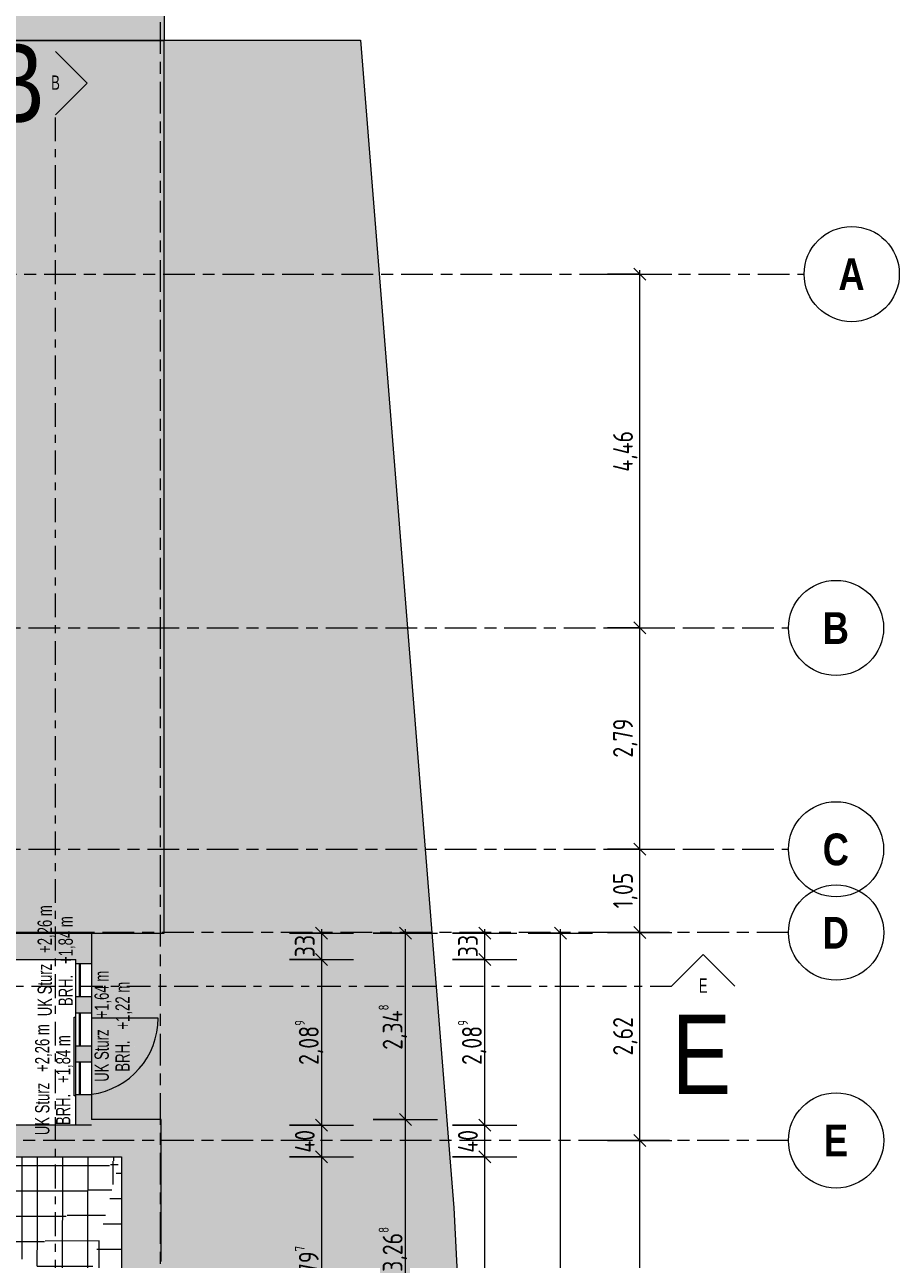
# Model space of a CAD drawing. Header units: metres. Extents: x 2 to 165, y -54 to 869.
# Tile 104 of 106: x 78 to 90, y 14 to 30. Entities that reach past the tile are written whole.
import ezdxf

# ---------------------------------------------------------------- set-up
doc = ezdxf.new("R2010")
doc.units = ezdxf.units.M
doc.linetypes.add('_Rasterlinie_', pattern=[0.75, 0.4, -0.1, 0.15, -0.1])
doc.linetypes.add('_Schnittlinie_', pattern=[0.6, 0.3, -0.1, 0.1, -0.1])
for name, color, linetype, lineweight in [('A_Bem', 7, 'Continuous', 5), ('A_Bem-100', 7, 'Continuous', 5), ('A_Fenster', 45, 'Continuous', 5), ('A_Fenster-Txt', 129, 'Continuous', 5), ('A_Fenster_Glas', 5, 'Continuous', 5), ('A_Fenster_Öffnung', 45, 'Continuous', 5), ('A_Geschossdecken', 7, 'Continuous', 5), ('A_Geschossdecken_Oberflächenschraffur', 7, 'Continuous', 5), ('A_Körper_Form', 7, 'Continuous', 5), ('A_Notizen', 50, 'Continuous', 5), ('A_Raster', 128, 'Continuous', 5), ('A_Symbol-S_A', 172, 'Continuous', 5), ('A_Wand', 244, 'Continuous', 5), ('A_Wand_Schraff', 1, 'Continuous', 5)]:
    doc.layers.add(name, color=color, linetype=linetype, lineweight=lineweight)
doc.styles.add('Arial Narrow', font='ARIALN.TTF', dxfattribs={"width": 0.8, "height": 0.18})
doc.styles.add('Arial Narrow_B', font='txt', dxfattribs={"height": 0.4})
doc.styles.add('Arial_1', font='arial.ttf', dxfattribs={"width": 0.8, "height": 1})
doc.styles.add('ISOCPEUR', font='isocpeur.ttf', dxfattribs={"width": 0.8, "height": 0.25})
doc.dimstyles.new('BLB-Standard_2_5_Aussen', dxfattribs={"dimscale": 0.3048, "dimtxt": 0.248995, "dimasz": 0.492126, "dimexe": 1.32874, "dimexo": 0.0625, "dimgap": 0.032808, "dimtad": 1, "dimdec": 1, "dimlfac": 100, "dimrnd": 0.1, "dimdsep": 46, "dimtxsty": 'ISOCPEUR', "dimblk1": 'OBLIQUE', "dimblk2": 'OBLIQUE', "dimsah": 1, "dimcen": 0.09, "dimdle": 0.164042, "dimazin": 0, "dimtfac": 1, "dimtdec": 4, "dimtix": 1, "dimtmove": 0, "dimatfit": 3, "dimfxl": 1.32874, "dimfxlon": 1, "dimtvp": 1, "dimtolj": 1, "dimtzin": 0, "dimarcsym": 2})
doc.dimstyles.new('BLB-Standard_2_5_Aussen_1', dxfattribs={"dimscale": 0.3048, "dimtxt": 0.248995, "dimasz": 0.492126, "dimexe": 1.32874, "dimexo": 0.0625, "dimgap": 0.032808, "dimtad": 1, "dimrnd": 0.001, "dimzin": 0, "dimdsep": 46, "dimtxsty": 'ISOCPEUR', "dimblk1": 'OBLIQUE', "dimblk2": 'OBLIQUE', "dimsah": 1, "dimcen": 0.09, "dimdle": 0.164042, "dimazin": 0, "dimtfac": 1, "dimtdec": 4, "dimtix": 1, "dimtmove": 0, "dimatfit": 3, "dimfxl": 1.32874, "dimfxlon": 1, "dimtvp": 1, "dimtolj": 1, "dimtzin": 0, "dimarcsym": 2})
pattern_1 = [(0.054, (56.87375, 0.035), (-0.0003016, 0.32), []), (90, (56.87375, 0.035), (-0.32, 2e-17), [])]
pattern_2 = [(0.069, (56.86875, 0.041), (-0.0003854, 0.3199998), []), (90, (56.86875, 0.041), (-0.32, 2e-17), [])]
pattern_3 = [(0.082, (57.39875, -0.072), (-0.000458, 0.3199997), []), (90, (57.39875, -0.072), (-0.319, 2e-17), [])]
pattern_4 = [(359.991, (57.00075, 0.059), (5.03e-05, 0.32), []), (90, (57.00075, 0.059), (-0.32, 2e-17), [])]

# ---------------------------------------------------------------- blocks, each defined once
blk = doc.blocks.new('FE TÜR 1 tlg - Dreh_mit Steg - 990 x 2240-8375245-AB- E0-  OK FFB')
at = {"layer": 'A_Fenster', "color": 250, "lineweight": 9}
for p, q in [((-0.495, -0.12), (-0.495, -0.1)), ((0.495, -0.12), (-0.495, -0.12)), ((0.495, -0.1), (0.495, -0.12))]:
    blk.add_line(p, q, dxfattribs=at)
at = {"layer": 'A_Fenster_Öffnung', "color": 250, "lineweight": 9}
blk.add_line((-0.485, 0.94), (-0.485, 0.1), dxfattribs=at)
blk.add_arc((-0.485, -0.03), 0.97, 7.7043, 90, dxfattribs=at)
blk = doc.blocks.new('FE 1 tlg - Fix - 420 x 420-8070206-AB- E0-  OK FFB')
at = {"layer": 'A_Fenster_Glas', "color": 250, "lineweight": 9}
for p, q in [((-0.21, 0.099), (0.21, 0.099)), ((-0.21, 0.055), (-0.21, 0.099)), ((0.21, 0.055), (-0.21, 0.055)), ((0.21, 0.099), (0.21, 0.055))]:
    blk.add_line(p, q, dxfattribs=at)
blk = doc.blocks.new('Schnitt - Name-592450-AB- E0-  OK FFB')
at = {"layer": 'A_Symbol-S_A', "lineweight": 9}
for p, q in [((-0.004, 0.004), (-0.008, 0)), ((0, 0), (-0.004, 0.004))]:
    blk.add_line(p, q, dxfattribs=at)
blk = doc.blocks.new('DIMBLOCK45-AB- E0-  OK FFB')
at = {"layer": 'A_Bem-100', "lineweight": 9}
for p, q in [((83.273, 15.994), (83.198, 16.069)), ((83.273, 15.994), (83.348, 15.919)), ((83.273, 12.726), (83.198, 12.801)), ((83.273, 12.726), (83.348, 12.651))]:
    blk.add_line(p, q, dxfattribs=at)
at = {"layer": 'A_Bem-100'}
for p, q in [((82.868, 15.994), (83.678, 15.994)), ((83.273, 15.994), (82.868, 15.994)), ((83.273, 12.726), (83.273, 15.994)), ((82.868, 12.726), (83.678, 12.726)), ((83.273, 12.726), (82.868, 12.726))]:
    blk.add_line(p, q, dxfattribs=at)
at = {"layer": 'A_Bem-100', "color": 0, "insert": (82.936, 14.075), "char_height": 0.25, "width": 0.68419, "attachment_point": 1, "rotation": 90, "line_spacing_factor": 1.149209, "style": 'ISOCPEUR'}
blk.add_mtext('3,26\\A2\\H0.5x;\\S8^  ;\\H2x;', dxfattribs=at)
blk = doc.blocks.new('_Oblique')
at = {"color": 0, "linetype": 'ByBlock', "lineweight": -2}
blk.add_line((-0.5, -0.5), (0.5, 0.5), dxfattribs=at)
blk = doc.blocks.new('DIMBLOCK46-AB- E0-  OK FFB')
at = {"layer": 'A_Bem-100', "lineweight": 9}
for p, q in [((83.273, 18.343), (83.198, 18.418)), ((83.273, 18.343), (83.348, 18.268)), ((83.273, 15.994), (83.198, 16.069)), ((83.273, 15.994), (83.348, 15.919))]:
    blk.add_line(p, q, dxfattribs=at)
at = {"layer": 'A_Bem-100'}
for p, q in [((83.273, 15.994), (83.273, 18.393)), ((82.868, 18.343), (83.678, 18.343)), ((83.273, 18.343), (82.868, 18.343)), ((82.868, 15.994), (83.678, 15.994)), ((83.273, 15.994), (82.868, 15.994))]:
    blk.add_line(p, q, dxfattribs=at)
at = {"layer": 'A_Bem-100', "color": 0, "insert": (82.936, 16.874), "char_height": 0.25, "width": 0.7081, "attachment_point": 1, "rotation": 90, "line_spacing_factor": 1.149209, "style": 'ISOCPEUR'}
blk.add_mtext('2,34\\A2\\H0.5x;\\S8^  ;\\H2x;', dxfattribs=at)
blk = doc.blocks.new('Raster - Raster-989695-AB- E0-  OK FFB')
at = {"layer": 'A_Raster', "lineweight": 9}
blk.add_circle((0, 0), 0.006, dxfattribs=at)
blk = doc.blocks.new('DIMBLOCK136-AB- E0-  OK FFB')
at = {"layer": 'A_Bem-100'}
for p, q in [((85.822, 15.732), (86.632, 15.732)), ((86.227, 15.732), (85.822, 15.732)), ((86.227, 11.982), (86.227, 15.732)), ((85.822, 11.982), (86.632, 11.982)), ((86.227, 11.982), (85.822, 11.982))]:
    blk.add_line(p, q, dxfattribs=at)
at = {"layer": 'A_Bem-100', "lineweight": 9}
for p, q in [((86.227, 15.732), (86.152, 15.807)), ((86.227, 15.732), (86.302, 15.657)), ((86.227, 11.982), (86.152, 12.057)), ((86.227, 11.982), (86.302, 11.907))]:
    blk.add_line(p, q, dxfattribs=at)
at = {"layer": 'A_Bem-100', "color": 0, "insert": (85.891, 13.616), "char_height": 0.25, "width": 0.57664, "attachment_point": 1, "rotation": 90, "line_spacing_factor": 1.149209, "style": 'ISOCPEUR'}
blk.add_mtext('3,75', dxfattribs=at)
blk = doc.blocks.new('DIMBLOCK137-AB- E0-  OK FFB')
at = {"layer": 'A_Bem-100', "lineweight": 9}
for p, q in [((86.227, 18.352), (86.152, 18.427)), ((86.227, 18.352), (86.302, 18.277)), ((86.227, 15.732), (86.152, 15.807)), ((86.227, 15.732), (86.302, 15.657))]:
    blk.add_line(p, q, dxfattribs=at)
at = {"layer": 'A_Bem-100'}
for p, q in [((85.822, 18.352), (86.632, 18.352)), ((86.227, 18.352), (85.822, 18.352)), ((86.227, 15.732), (86.227, 18.352)), ((85.822, 15.732), (86.632, 15.732)), ((86.227, 15.732), (85.822, 15.732))]:
    blk.add_line(p, q, dxfattribs=at)
at = {"layer": 'A_Bem-100', "color": 0, "insert": (85.891, 16.801), "char_height": 0.25, "width": 0.57664, "attachment_point": 1, "rotation": 90, "line_spacing_factor": 1.149209, "style": 'ISOCPEUR'}
blk.add_mtext('2,62', dxfattribs=at)
blk = doc.blocks.new('DIMBLOCK138-AB- E0-  OK FFB')
at = {"layer": 'A_Bem-100', "lineweight": 9}
for p, q in [((86.227, 19.402), (86.152, 19.477)), ((86.227, 19.402), (86.302, 19.327)), ((86.227, 18.352), (86.152, 18.427)), ((86.227, 18.352), (86.302, 18.277))]:
    blk.add_line(p, q, dxfattribs=at)
at = {"layer": 'A_Bem-100'}
for p, q in [((85.822, 19.402), (86.632, 19.402)), ((86.227, 19.402), (85.822, 19.402)), ((86.227, 18.352), (86.227, 19.402)), ((85.822, 18.352), (86.632, 18.352)), ((86.227, 18.352), (85.822, 18.352))]:
    blk.add_line(p, q, dxfattribs=at)
at = {"layer": 'A_Bem-100', "color": 0, "insert": (85.891, 18.656), "char_height": 0.25, "width": 0.52883, "attachment_point": 1, "rotation": 90, "line_spacing_factor": 1.149209, "style": 'ISOCPEUR'}
blk.add_mtext('1,05', dxfattribs=at)
blk = doc.blocks.new('DIMBLOCK139-AB- E0-  OK FFB')
at = {"layer": 'A_Bem-100', "lineweight": 9}
for p, q in [((86.227, 22.192), (86.152, 22.267)), ((86.227, 22.192), (86.302, 22.117)), ((86.227, 19.402), (86.152, 19.477)), ((86.227, 19.402), (86.302, 19.327))]:
    blk.add_line(p, q, dxfattribs=at)
at = {"layer": 'A_Bem-100'}
for p, q in [((85.822, 22.192), (86.632, 22.192)), ((86.227, 22.192), (85.822, 22.192)), ((86.227, 19.402), (86.227, 22.192)), ((85.822, 19.402), (86.632, 19.402)), ((86.227, 19.402), (85.822, 19.402))]:
    blk.add_line(p, q, dxfattribs=at)
at = {"layer": 'A_Bem-100', "color": 0, "insert": (85.891, 20.556), "char_height": 0.25, "width": 0.57664, "attachment_point": 1, "rotation": 90, "line_spacing_factor": 1.149209, "style": 'ISOCPEUR'}
blk.add_mtext('2,79', dxfattribs=at)
blk = doc.blocks.new('DIMBLOCK140-AB- E0-  OK FFB')
at = {"layer": 'A_Bem-100'}
for p, q in [((85.822, 26.652), (86.632, 26.652)), ((86.227, 26.652), (85.822, 26.652)), ((86.227, 22.192), (86.227, 26.702)), ((85.822, 22.192), (86.632, 22.192)), ((86.227, 22.192), (85.822, 22.192))]:
    blk.add_line(p, q, dxfattribs=at)
at = {"layer": 'A_Bem-100', "lineweight": 9}
for p, q in [((86.227, 26.652), (86.152, 26.727)), ((86.227, 26.652), (86.302, 26.577)), ((86.227, 22.192), (86.152, 22.267)), ((86.227, 22.192), (86.302, 22.117))]:
    blk.add_line(p, q, dxfattribs=at)
at = {"layer": 'A_Bem-100', "color": 0, "insert": (85.891, 24.161), "char_height": 0.25, "width": 0.62444, "attachment_point": 1, "rotation": 90, "line_spacing_factor": 1.149209, "style": 'ISOCPEUR'}
blk.add_mtext('4,46', dxfattribs=at)
blk = doc.blocks.new('DIMBLOCK219-AB- E0-  OK FFB')
at = {"layer": 'A_Bem-100', "lineweight": 9}
for p, q in [((84.273, 15.524), (84.198, 15.599)), ((84.273, 15.524), (84.348, 15.449)), ((84.273, -19.541), (84.198, -19.466)), ((84.273, -19.541), (84.348, -19.616))]:
    blk.add_line(p, q, dxfattribs=at)
at = {"layer": 'A_Bem-100'}
for p, q in [((83.868, 15.524), (84.678, 15.524)), ((84.273, 15.524), (83.868, 15.524)), ((84.273, -19.541), (84.273, 15.524)), ((83.868, -19.541), (84.678, -19.541)), ((84.273, -19.541), (83.868, -19.541))]:
    blk.add_line(p, q, dxfattribs=at)
at = {"layer": 'A_Bem-100', "color": 0, "insert": (83.936, -2.362), "char_height": 0.25, "width": 0.84852, "attachment_point": 1, "rotation": 90, "line_spacing_factor": 1.149209, "style": 'ISOCPEUR'}
blk.add_mtext('35,06\\A2\\H0.5x;\\S5^  ;\\H2x;', dxfattribs=at)
blk = doc.blocks.new('DIMBLOCK220-AB- E0-  OK FFB')
at = {"layer": 'A_Bem-100'}
for p, q in [((83.868, 15.924), (84.678, 15.924)), ((84.273, 15.924), (83.868, 15.924)), ((84.273, 15.524), (84.273, 15.924)), ((83.868, 15.524), (84.678, 15.524)), ((84.273, 15.524), (83.868, 15.524))]:
    blk.add_line(p, q, dxfattribs=at)
at = {"layer": 'A_Bem-100', "lineweight": 9}
for p, q in [((84.273, 15.924), (84.198, 15.999)), ((84.273, 15.924), (84.348, 15.849)), ((84.273, 15.524), (84.198, 15.599)), ((84.273, 15.524), (84.348, 15.449))]:
    blk.add_line(p, q, dxfattribs=at)
at = {"layer": 'A_Bem-100', "color": 0, "insert": (83.936, 15.577), "char_height": 0.25, "width": 0.35255, "attachment_point": 1, "rotation": 90, "line_spacing_factor": 1.149209, "style": 'ISOCPEUR'}
blk.add_mtext('40', dxfattribs=at)
blk = doc.blocks.new('DIMBLOCK221-AB- E0-  OK FFB')
at = {"layer": 'A_Bem-100', "lineweight": 9}
for p, q in [((84.273, 18.013), (84.198, 18.088)), ((84.273, 18.013), (84.348, 17.938)), ((84.273, 15.924), (84.198, 15.999)), ((84.273, 15.924), (84.348, 15.849))]:
    blk.add_line(p, q, dxfattribs=at)
at = {"layer": 'A_Bem-100'}
for p, q in [((83.868, 18.013), (84.678, 18.013)), ((84.273, 18.013), (83.868, 18.013)), ((84.273, 15.924), (84.273, 18.013)), ((83.868, 15.924), (84.678, 15.924)), ((84.273, 15.924), (83.868, 15.924))]:
    blk.add_line(p, q, dxfattribs=at)
at = {"layer": 'A_Bem-100', "color": 0, "insert": (83.936, 16.683), "char_height": 0.25, "width": 0.68419, "attachment_point": 1, "rotation": 90, "line_spacing_factor": 1.149209, "style": 'ISOCPEUR'}
blk.add_mtext('2,08\\A2\\H0.5x;\\S9^  ;\\H2x;', dxfattribs=at)
blk = doc.blocks.new('DIMBLOCK222-AB- E0-  OK FFB')
at = {"layer": 'A_Bem-100', "lineweight": 9}
for p, q in [((84.273, 18.343), (84.198, 18.418)), ((84.273, 18.343), (84.348, 18.268)), ((84.273, 18.013), (84.198, 18.088)), ((84.273, 18.013), (84.348, 17.938))]:
    blk.add_line(p, q, dxfattribs=at)
at = {"layer": 'A_Bem-100'}
for p, q in [((84.273, 18.013), (84.273, 18.393)), ((83.868, 18.343), (84.678, 18.343)), ((84.273, 18.343), (83.868, 18.343)), ((83.868, 18.013), (84.678, 18.013)), ((84.273, 18.013), (83.868, 18.013))]:
    blk.add_line(p, q, dxfattribs=at)
at = {"layer": 'A_Bem-100', "color": 0, "insert": (83.936, 18.041), "char_height": 0.25, "width": 0.32865, "attachment_point": 1, "rotation": 90, "line_spacing_factor": 1.149209, "style": 'ISOCPEUR'}
blk.add_mtext('33', dxfattribs=at)
blk = doc.blocks.new('DIMBLOCK223-AB- E0-  OK FFB')
at = {"layer": 'A_Bem-100', "lineweight": 9}
for p, q in [((82.215, 18.343), (82.14, 18.418)), ((82.215, 18.343), (82.29, 18.268)), ((82.215, 18.013), (82.14, 18.088)), ((82.215, 18.013), (82.29, 17.938))]:
    blk.add_line(p, q, dxfattribs=at)
at = {"layer": 'A_Bem-100'}
for p, q in [((82.215, 18.393), (82.215, 18.013)), ((81.81, 18.343), (82.62, 18.343)), ((82.215, 18.343), (81.81, 18.343)), ((81.81, 18.013), (82.62, 18.013)), ((82.215, 18.013), (81.81, 18.013))]:
    blk.add_line(p, q, dxfattribs=at)
at = {"layer": 'A_Bem-100', "color": 0, "insert": (81.879, 18.041), "char_height": 0.25, "width": 0.32865, "attachment_point": 1, "rotation": 90, "line_spacing_factor": 1.149209, "style": 'ISOCPEUR'}
blk.add_mtext('33', dxfattribs=at)
blk = doc.blocks.new('DIMBLOCK224-AB- E0-  OK FFB')
at = {"layer": 'A_Bem-100', "lineweight": 9}
for p, q in [((82.215, 18.013), (82.14, 18.088)), ((82.215, 18.013), (82.29, 17.938)), ((82.215, 15.924), (82.14, 15.999)), ((82.215, 15.924), (82.29, 15.849))]:
    blk.add_line(p, q, dxfattribs=at)
at = {"layer": 'A_Bem-100'}
for p, q in [((81.81, 18.013), (82.62, 18.013)), ((82.215, 18.013), (81.81, 18.013)), ((82.215, 18.013), (82.215, 15.924)), ((81.81, 15.924), (82.62, 15.924)), ((82.215, 15.924), (81.81, 15.924))]:
    blk.add_line(p, q, dxfattribs=at)
at = {"layer": 'A_Bem-100', "color": 0, "insert": (81.879, 16.683), "char_height": 0.25, "width": 0.68419, "attachment_point": 1, "rotation": 90, "line_spacing_factor": 1.149209, "style": 'ISOCPEUR'}
blk.add_mtext('2,08\\A2\\H0.5x;\\S9^  ;\\H2x;', dxfattribs=at)
blk = doc.blocks.new('DIMBLOCK225-AB- E0-  OK FFB')
at = {"layer": 'A_Bem-100'}
for p, q in [((81.81, 15.924), (82.62, 15.924)), ((82.215, 15.924), (81.81, 15.924)), ((82.215, 15.924), (82.215, 15.524)), ((81.81, 15.524), (82.62, 15.524)), ((82.215, 15.524), (81.81, 15.524))]:
    blk.add_line(p, q, dxfattribs=at)
at = {"layer": 'A_Bem-100', "lineweight": 9}
for p, q in [((82.215, 15.924), (82.14, 15.999)), ((82.215, 15.924), (82.29, 15.849)), ((82.215, 15.524), (82.14, 15.599)), ((82.215, 15.524), (82.29, 15.449))]:
    blk.add_line(p, q, dxfattribs=at)
at = {"layer": 'A_Bem-100', "color": 0, "insert": (81.879, 15.577), "char_height": 0.25, "width": 0.35255, "attachment_point": 1, "rotation": 90, "line_spacing_factor": 1.149209, "style": 'ISOCPEUR'}
blk.add_mtext('40', dxfattribs=at)
blk = doc.blocks.new('DIMBLOCK226-AB- E0-  OK FFB')
at = {"layer": 'A_Bem-100', "lineweight": 9}
for p, q in [((82.215, 15.524), (82.14, 15.599)), ((82.215, 15.524), (82.29, 15.449)), ((82.215, 12.726), (82.14, 12.801)), ((82.215, 12.726), (82.29, 12.651))]:
    blk.add_line(p, q, dxfattribs=at)
at = {"layer": 'A_Bem-100'}
for p, q in [((81.81, 15.524), (82.62, 15.524)), ((82.215, 15.524), (81.81, 15.524)), ((82.215, 15.524), (82.215, 12.676)), ((81.81, 12.726), (82.62, 12.726)), ((82.215, 12.726), (81.81, 12.726))]:
    blk.add_line(p, q, dxfattribs=at)
at = {"layer": 'A_Bem-100', "color": 0, "insert": (81.879, 13.84), "char_height": 0.25, "width": 0.68419, "attachment_point": 1, "rotation": 90, "line_spacing_factor": 1.149209, "style": 'ISOCPEUR'}
blk.add_mtext('2,79\\A2\\H0.5x;\\S7^  ;\\H2x;', dxfattribs=at)
blk = doc.blocks.new('DIMBLOCK227-AB- E0-  OK FFB')
at = {"layer": 'A_Bem-100', "lineweight": 9}
for p, q in [((85.227, 18.343), (85.152, 18.418)), ((85.227, 18.343), (85.302, 18.268)), ((85.227, -22.345), (85.152, -22.27)), ((85.227, -22.345), (85.302, -22.42))]:
    blk.add_line(p, q, dxfattribs=at)
at = {"layer": 'A_Bem-100'}
for p, q in [((85.227, -22.395), (85.227, 18.393)), ((84.822, 18.343), (85.632, 18.343)), ((85.227, 18.343), (84.822, 18.343)), ((84.822, -22.345), (85.632, -22.345)), ((85.227, -22.345), (84.822, -22.345))]:
    blk.add_line(p, q, dxfattribs=at)
at = {"layer": 'A_Bem-100', "color": 0, "insert": (84.891, -2.365), "char_height": 0.25, "width": 0.87242, "attachment_point": 1, "rotation": 90, "line_spacing_factor": 1.149209, "style": 'ISOCPEUR'}
blk.add_mtext('40,68\\A2\\H0.5x;\\S7^  ;\\H2x;', dxfattribs=at)

msp = doc.modelspace()

# ---------------------------------------------------------------- hatches: boundary and pattern name
at = {"layer": 'A_Geschossdecken_Oberflächenschraffur'}
for points in [[(82.0687, 26.2522), (82.9744, 26.2522), (82.7065, 29.6022), (80.2356, 29.6022), (80.2355, 29.5962), (80.2324, 29.5961), (80.2325, 26.2522), (81.8344, 26.2522)], [(81.1629, 25.0516), (83.0705, 25.0516), (82.9744, 26.2522), (80.2324, 26.2522), (80.2325, 25.0516)], [(83.1745, 23.7515), (83.0705, 25.0516), (80.2324, 25.0516), (80.2325, 23.7515), (82.8481, 23.7515)], [(83.2755, 22.4884), (83.1745, 23.7515), (80.2324, 23.7515), (80.2325, 22.4884)], [(83.3829, 20.1288), (83.4643, 20.1288), (83.2755, 22.4884), (80.2324, 22.4884), (80.2325, 20.1288), (82.7594, 20.1288)], [(83.5612, 18.3529), (83.6063, 18.3529), (83.4643, 20.1288), (80.2325, 20.1288), (80.2325, 18.3529), (83.3359, 18.3529)], [(79.315, 15.9944), (80.1942, 15.9944), (79.3188, 18.3427), (79.315, 18.3426), (79.315, 16.0511)], [(80.1942, 15.9944), (80.195, 18.3427), (79.3189, 18.3426), (80.1892, 16.0078)], [(80.1942, 15.9944), (83.6063, 18.3529), (80.2325, 18.3529), (80.2325, 18.3427), (80.195, 18.3426), (80.1945, 16.7628)], [(83.7966, 15.9744), (83.6063, 18.3529), (80.1942, 15.9944), (83.3359, 15.9769)], [(82.0392, 14.88), (80.1942, 15.9944), (80.1942, 14.88), (81.0906, 14.88)], [(82.0392, 14.88), (83.7966, 15.9744), (80.1942, 15.9944), (81.0906, 15.4529)], [(82.0392, 14.88), (83.8841, 14.88), (83.7966, 15.9744), (83.3359, 15.6875)], [(80.2042, 12.7265), (80.2113, 12.7265), (82.0392, 14.88), (80.1942, 14.88), (80.1942, 12.7765), (80.2042, 12.7765)], [(83.9918, 12.7064), (82.0392, 14.88), (80.2113, 12.7265), (80.3147, 12.7265), (80.3147, 12.7064), (83.3359, 12.7064)], [(83.9918, 12.7064), (83.8841, 14.88), (82.0392, 14.88), (83.3359, 13.4365)]]:
    msp.add_hatch(color=10, dxfattribs=at).paths.add_polyline_path(points, flags=0)
h = msp.add_hatch(dxfattribs=at)
h.set_pattern_fill('FP_499', color=256, style=0, pattern_type=2)
h.set_pattern_definition(pattern_4)
h.paths.add_polyline_path([(78.5317, 14.233), (78.5317, 15.5238), (78.412, 15.5237), (76.2052, 14.233)], flags=0)
h = msp.add_hatch(dxfattribs=at)
h.set_pattern_fill('FP_499', color=256, style=0, pattern_type=2)
h.set_pattern_definition(pattern_4)
h.paths.add_polyline_path([(78.5317, 14.233), (78.5317, 15.5238), (78.412, 15.5237), (76.2052, 14.233)], flags=0)
h = msp.add_hatch(dxfattribs=at)
h.set_pattern_fill('FP_427', color=256, style=0, pattern_type=2)
h.set_pattern_definition(pattern_1)
h.paths.add_polyline_path([(78.5317, 14.233), (79.6344, 15.5237), (78.5317, 15.5237)], flags=0)
h = msp.add_hatch(dxfattribs=at)
h.set_pattern_fill('FP_427', color=256, style=0, pattern_type=2)
h.set_pattern_definition(pattern_1)
h.paths.add_polyline_path([(78.5317, 14.233), (79.6344, 15.5237), (78.5317, 15.5237)], flags=0)
h = msp.add_hatch(dxfattribs=at)
h.set_pattern_fill('FP_430', color=256, style=0, pattern_type=2)
h.set_pattern_definition(pattern_2)
h.paths.add_polyline_path([(79.1996, 13.6346), (79.6765, 15.5237), (79.6344, 15.5237), (78.5317, 14.233), (79.1994, 13.6348)], flags=0)
h = msp.add_hatch(dxfattribs=at)
h.set_pattern_fill('FP_430', color=256, style=0, pattern_type=2)
h.set_pattern_definition(pattern_2)
h.paths.add_polyline_path([(79.1996, 13.6346), (79.6765, 15.5237), (79.6344, 15.5237), (78.5317, 14.233), (79.1994, 13.6348)], flags=0)
h = msp.add_hatch(dxfattribs=at)
h.set_pattern_fill('FP_456', color=256, style=0, pattern_type=2)
h.set_pattern_definition(pattern_3)
h.paths.add_polyline_path([(79.6047, 13.4022), (79.6942, 13.4071), (79.6942, 15.5237), (79.6765, 15.5237), (79.1996, 13.6346), (79.5961, 13.4071)], flags=0)
h = msp.add_hatch(dxfattribs=at)
h.set_pattern_fill('FP_456', color=256, style=0, pattern_type=2)
h.set_pattern_definition(pattern_3)
h.paths.add_polyline_path([(79.6047, 13.4022), (79.6942, 13.4071), (79.6942, 15.5237), (79.6765, 15.5237), (79.1996, 13.6346), (79.5961, 13.4071)], flags=0)
at = {"layer": 'A_Körper_Form', "lineweight": 9}
for points in [[(44.868, 29.5744), (66.5892, 29.5961), (80.2356, 29.5962), (80.2355, 36.6526), (42.7042, 36.6151)], [(69.2469, 18.3426), (80.2325, 18.3427), (80.2324, 29.5972), (68.179, 29.5971), (68.1791, 21.0971), (69.2469, 21.2524), (69.2469, 19.6099)]]:
    msp.add_hatch(color=254, dxfattribs=at).paths.add_polyline_path(points, flags=0)
at = {"layer": 'A_Wand_Schraff', "lineweight": 9}
for points in [[(79.115, 18.0129), (79.115, 18.3529), (73.3291, 18.3529), (73.3291, 18.0129), (78.8453, 18.0129)], [(79.6942, 15.5237), (79.6942, 15.7944), (79.315, 15.7944), (79.315, 15.9237), (74.6556, 15.924), (74.6555, 15.524), (78.8453, 15.5238)], [(79.315, 15.7944), (79.6942, 15.7944), (79.6942, 15.9944), (79.315, 15.9944), (79.315, 15.9237)], [(79.6942, 12.7265), (80.1942, 12.7265), (80.1942, 12.7565), (80.1892, 12.7565), (80.1892, 12.7765), (80.1942, 12.7765), (80.1942, 13.4365), (80.1892, 13.4365), (80.1892, 13.4565), (80.1942, 13.4565), (80.1942, 14.1865), (80.1892, 14.1865), (80.1892, 14.2065), (80.1942, 14.2065), (80.1942, 14.9365), (80.1892, 14.9365), (80.1892, 14.9565), (80.1942, 14.9565), (80.1942, 15.6865), (80.1892, 15.6865), (80.1892, 15.7065), (80.1942, 15.7065), (80.1942, 15.9944), (79.6942, 15.9944), (79.6942, 13.9157)]]:
    msp.add_hatch(color=253, dxfattribs=at).paths.add_polyline_path(points, flags=0)
h = msp.add_hatch(color=253, dxfattribs=at)
h.paths.add_polyline_path([(79.315, 15.9237), (79.315, 16.3042), (79.115, 16.3042), (79.115, 15.9238)], flags=0)
h.paths.add_polyline_path([(79.116, 16.7242), (79.315, 16.7242), (79.315, 16.9194), (79.115, 16.9194), (79.115, 16.7242)], flags=0)
h.paths.add_polyline_path([(79.115, 17.3394), (79.315, 17.3394), (79.315, 17.5429), (79.115, 17.5429)], flags=0)
h.paths.add_polyline_path([(79.116, 17.9629), (79.315, 17.9629), (79.315, 18.3529), (79.115, 18.3529), (79.115, 17.9629)], flags=0)

# ---------------------------------------------------------------- linework, layer by layer
at = {"layer": 'A_Geschossdecken', "color": 254, "lineweight": 9}
for p, q in [((80.2356, 29.6022), (82.7065, 29.6022)), ((82.7065, 29.6022), (83.8841, 14.88)), ((80.1942, 15.6865), (80.1942, 15.7065)), ((80.1942, 14.9365), (80.1942, 14.9565)), ((83.8841, 14.88), (84.6046, 0.3378))]:
    msp.add_line(p, q, dxfattribs=at)
at = {"layer": 'A_Körper_Form', "color": 253, "lineweight": 9}
for p, q in [((80.2356, 29.5962), (80.2355, 36.6526)), ((66.5892, 29.5961), (80.2356, 29.5962)), ((80.2324, 29.5972), (68.179, 29.5971)), ((80.2325, 18.3427), (80.2324, 29.5972)), ((69.2469, 18.3426), (80.2325, 18.3427))]:
    msp.add_line(p, q, dxfattribs=at)
at = {"layer": 'A_Raster', "linetype": '_Rasterlinie_', "lineweight": 9}
for p, q in [((80.1842, -53.073), (80.1842, 37.0621)), ((15.7173, 26.6516), (88.3003, 26.6516)), ((15.5195, 22.1916), (88.1025, 22.1916)), ((15.5195, 19.4016), (88.1025, 19.4016)), ((88.1031, 18.3516), (15.5195, 18.3516)), ((88.1031, 15.7316), (15.5195, 15.7316))]:
    msp.add_line(p, q, dxfattribs=at)
at = {"layer": 'A_Symbol-S_A', "linetype": '_Schnittlinie_', "lineweight": 9}
for p, q in [((78.859, -32.2734), (78.859, 28.6584)), ((22.1587, 17.6759), (86.6263, 17.6759))]:
    msp.add_line(p, q, dxfattribs=at)
at = {"layer": 'A_Wand', "color": 250, "lineweight": 9}
for p, q in [((79.315, 18.3529), (69.2455, 18.3529)), ((79.315, 18.3529), (79.315, 15.9944)), ((73.3291, 18.0129), (79.115, 18.0129)), ((79.115, 15.9238), (79.115, 18.0129)), ((79.16, 17.9629), (79.315, 17.9629)), ((79.175, 17.5429), (79.175, 17.9629)), ((79.315, 17.5429), (79.16, 17.5429)), ((79.16, 17.3394), (79.315, 17.3394)), ((79.175, 16.9194), (79.175, 17.3394)), ((79.315, 16.9194), (79.16, 16.9194)), ((79.16, 16.7242), (79.315, 16.7242)), ((79.175, 16.3042), (79.175, 16.7242)), ((79.315, 16.3042), (79.16, 16.3042)), ((79.315, 15.9237), (74.6556, 15.924)), ((80.1942, 15.9944), (79.315, 15.9944)), ((80.1942, 15.7065), (80.1942, 15.9944)), ((80.1892, 15.6865), (80.1892, 15.7065)), ((80.1892, 15.7065), (80.1942, 15.7065)), ((80.1942, 15.6865), (80.1892, 15.6865)), ((80.1942, 14.9565), (80.1942, 15.6865)), ((74.6555, 15.524), (79.6942, 15.5237)), ((79.6942, 15.5237), (79.6942, 12.7265)), ((80.1892, 14.9365), (80.1892, 14.9565)), ((80.1892, 14.9565), (80.1942, 14.9565)), ((80.1942, 14.9365), (80.1892, 14.9365)), ((80.1942, 14.2065), (80.1942, 14.9365))]:
    msp.add_line(p, q, dxfattribs=at)

# ---------------------------------------------------------------- block references
at = {"layer": 'A_Fenster', "color": 250, "lineweight": 9}
for name, p, rotation in [('FE 1 tlg - Fix - 420 x 420-8070206-AB- E0-  OK FFB', (79.215, 17.7529), 89.9999999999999), ('FE TÜR 1 tlg - Dreh_mit Steg - 990 x 2240-8375245-AB- E0-  OK FFB', (79.215, 16.7894), 269.9999999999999), ('FE 1 tlg - Fix - 420 x 420-8070206-AB- E0-  OK FFB', (79.215, 17.1294), 89.9999999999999), ('FE 1 tlg - Fix - 420 x 420-8070206-AB- E0-  OK FFB', (79.215, 16.5142), 89.9999999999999)]:
    msp.add_blockref(name, p, dxfattribs=dict(at, rotation=rotation))
at = {"layer": 'A_Raster', "lineweight": 9, "xscale": 99.99999999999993, "yscale": 99.99999999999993, "zscale": 99.99999999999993}
for p, rotation in [((88.9003, 26.6516), 269.9999999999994), ((88.7025, 22.1916), 269.9999999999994), ((88.7025, 19.4016), 269.9999999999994), ((88.7031, 18.3516), 89.99999999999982), ((88.7031, 15.7316), 89.99999999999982)]:
    msp.add_blockref('Raster - Raster-989695-AB- E0-  OK FFB', p, dxfattribs=dict(at, rotation=rotation))
at = {"layer": 'A_Symbol-S_A', "lineweight": 9, "xscale": 99.99999999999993, "yscale": 99.99999999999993, "zscale": 99.99999999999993, "rotation": 269.9999999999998}
msp.add_blockref('Schnitt - Name-592450-AB- E0-  OK FFB', (78.859, 28.6584), dxfattribs=at)
at = {"layer": 'A_Symbol-S_A', "lineweight": 9, "extrusion": (0, 0, -1), "xscale": 99.99999999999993, "yscale": 99.99999999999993, "zscale": 99.99999999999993}
msp.add_blockref('Schnitt - Name-592450-AB- E0-  OK FFB', (-86.6263, 17.6759), dxfattribs=at)

# ---------------------------------------------------------------- texts
at = {"layer": 'A_Fenster-Txt', "char_height": 0.18, "attachment_point": 1, "rotation": 90, "style": 'Arial Narrow'}
for s, insert, width in [('UK Sturz   +2,26 m', (78.6347, 17.2977), 1.629029), ('BRH.   +1,84 m', (78.8983, 17.4249), 1.321181), ('UK Sturz   +1,64 m', (79.3524, 16.4714), 1.629029), ('BRH.   +1,22 m', (79.616, 16.5986), 1.321181), ('UK Sturz   +2,26 m', (78.6031, 15.7981), 1.629029), ('BRH.   +1,84 m', (78.8668, 15.9253), 1.321181)]:
    msp.add_mtext(s, dxfattribs=dict(at, insert=insert, width=width))
at = {"layer": 'A_Notizen', "color": 7, "char_height": 1, "width": 0.904303, "attachment_point": 1, "style": 'Arial_1'}
for s, insert in [('B', (77.979, 29.5592)), ('E', (86.6324, 17.3172))]:
    msp.add_mtext(s, dxfattribs=dict(at, insert=insert))
at = {"layer": 'A_Raster', "char_height": 0.4, "attachment_point": 1, "style": 'Arial Narrow_B'}
for s, insert, width in [('\\fArial Narrow|b1|i0|c0|p34|;A', (88.7318, 26.8499), 0.400844), ('\\fArial Narrow|b1|i0|c0|p34|;B', (88.534, 22.3899), 0.400844), ('\\fArial Narrow|b1|i0|c0|p34|;C', (88.534, 19.5999), 0.400844), ('\\fArial Narrow|b1|i0|c0|p34|;D', (88.5346, 18.5499), 0.400844), ('\\fArial Narrow|b1|i0|c0|p34|;E', (88.5476, 15.9299), 0.368776)]:
    msp.add_mtext(s, dxfattribs=dict(at, insert=insert, width=width))
at = {"layer": 'A_Symbol-S_A', "char_height": 0.18, "width": 0.12827, "attachment_point": 1, "style": 'Arial Narrow'}
for s, insert in [('B', (78.8056, 29.1555)), ('E', (86.9729, 17.773))]:
    msp.add_mtext(s, dxfattribs=dict(at, insert=insert))

# ---------------------------------------------------------------- dimensions: what is measured, and where the dimension line sits
at = {"layer": 'A_Bem'}
for base, p1, p2, dimstyle, override, picture, middle in [((86.2272, 26.6516), (85.8222, 22.1916), (85.8222, 26.6516), 'BLB-Standard_2_5_Aussen_1', {"dimpost": '<>', "dimfxl": 4.46}, 'DIMBLOCK140-AB- E0-  OK FFB', (86.0922, 24.4216)), ((86.2272, 22.1916), (85.8222, 19.4016), (85.8222, 22.1916), 'BLB-Standard_2_5_Aussen_1', {"dimpost": '<>', "dimfxl": 2.79}, 'DIMBLOCK139-AB- E0-  OK FFB', (86.0922, 20.7966)), ((86.2272, 19.4016), (85.8222, 18.3516), (85.8222, 19.4016), 'BLB-Standard_2_5_Aussen_1', {"dimpost": '<>', "dimfxl": 1.05}, 'DIMBLOCK138-AB- E0-  OK FFB', (86.0922, 18.8766)), ((82.2154, 18.0129), (81.8104, 18.3427), (81.8104, 18.0129), 'BLB-Standard_2_5_Aussen', {"dimpost": '<>', "dimfxl": 0.329816}, 'DIMBLOCK223-AB- E0-  OK FFB', (82.0804, 18.1778)), ((84.2728, 18.3427), (83.8678, 18.0129), (83.8678, 18.3427), 'BLB-Standard_2_5_Aussen', {"dimpost": '<>', "dimfxl": 0.329816}, 'DIMBLOCK222-AB- E0-  OK FFB', (84.1378, 18.1778)), ((86.2272, 18.3516), (85.8222, 15.7316), (85.8222, 18.3516), 'BLB-Standard_2_5_Aussen_1', {"dimpost": '<>', "dimfxl": 2.62}, 'DIMBLOCK137-AB- E0-  OK FFB', (86.0922, 17.0416)), ((82.2154, 15.5237), (81.8104, 15.9238), (81.8104, 15.5237), 'BLB-Standard_2_5_Aussen', {"dimpost": '<>', "dimfxl": 0.400035}, 'DIMBLOCK225-AB- E0-  OK FFB', (82.0804, 15.7237)), ((84.2728, 15.9238), (83.8678, 15.5237), (83.8678, 15.9238), 'BLB-Standard_2_5_Aussen', {"dimpost": '<>', "dimfxl": 0.400035}, 'DIMBLOCK220-AB- E0-  OK FFB', (84.1378, 15.7237)), ((86.2272, 15.7316), (85.8222, 11.9816), (85.8222, 15.7316), 'BLB-Standard_2_5_Aussen_1', {"dimpost": '<>', "dimfxl": 3.75}, 'DIMBLOCK136-AB- E0-  OK FFB', (86.0922, 13.8566))]:
    dim = msp.add_linear_dim(base=base, p1=p1, p2=p2, angle=90, dimstyle=dimstyle, override=override, dxfattribs=at)
    dim.commit()
    dim.dimension.update_dxf_attribs({"geometry": picture, "text_midpoint": middle})
for base, p1, p2, text, override, picture, middle in [((83.2728, 18.3427), (82.8678, 15.9944), (82.8678, 18.3427), '\\A1;2,34\\Q;{\\A1;{\\H0.5x;\\S8^ ;}}', {"dimpost": '<>', "dimfxl": 2.34834}, 'DIMBLOCK46-AB- E0-  OK FFB', (83.1128, 17.1685)), ((85.2272, 18.3427), (84.8222, -22.3447), (84.8222, 18.3427), '\\A1;40,68\\Q;{\\A1;{\\H0.5x;\\S7^ ;}}', {"dimpost": '<>', "dimfxl": 40.687457}, 'DIMBLOCK227-AB- E0-  OK FFB', (85.0672, -2.001)), ((82.2154, 15.9238), (81.8104, 18.0129), (81.8104, 15.9238), '\\A1;2,08\\Q;{\\A1;{\\H0.5x;\\S9^ ;}}', {"dimpost": '<>', "dimfxl": 2.089138}, 'DIMBLOCK224-AB- E0-  OK FFB', (82.0554, 16.9683)), ((84.2728, 18.0129), (83.8678, 15.9238), (83.8678, 18.0129), '\\A1;2,08\\Q;{\\A1;{\\H0.5x;\\S9^ ;}}', {"dimpost": '<>', "dimfxl": 2.089138}, 'DIMBLOCK221-AB- E0-  OK FFB', (84.1128, 16.9683)), ((83.2728, 15.9944), (82.8678, 12.7265), (82.8678, 15.9944), '\\A1;3,26\\Q;{\\A1;{\\H0.5x;\\S8^ ;}}', {"dimpost": '<>', "dimfxl": 3.267893}, 'DIMBLOCK45-AB- E0-  OK FFB', (83.1128, 14.3604)), ((82.2154, 12.7265), (81.8104, 15.5237), (81.8104, 12.7265), '\\A1;2,79\\Q;{\\A1;{\\H0.5x;\\S7^ ;}}', {"dimpost": '<>', "dimfxl": 2.797245}, 'DIMBLOCK226-AB- E0-  OK FFB', (82.0554, 14.1251)), ((84.2728, 15.5237), (83.8678, -19.5409), (83.8678, 15.5237), '\\A1;35,06\\Q;{\\A1;{\\H0.5x;\\S5^ ;}}', {"dimpost": '<>', "dimfxl": 35.064668}, 'DIMBLOCK219-AB- E0-  OK FFB', (84.1128, -2.0086))]:
    dim = msp.add_linear_dim(base=base, p1=p1, p2=p2, angle=90, text=text, dimstyle='BLB-Standard_2_5_Aussen_1', override=override, dxfattribs=at)
    dim.commit()
    dim.dimension.update_dxf_attribs({"geometry": picture, "text_midpoint": middle})

doc.saveas('drawing.dxf')
